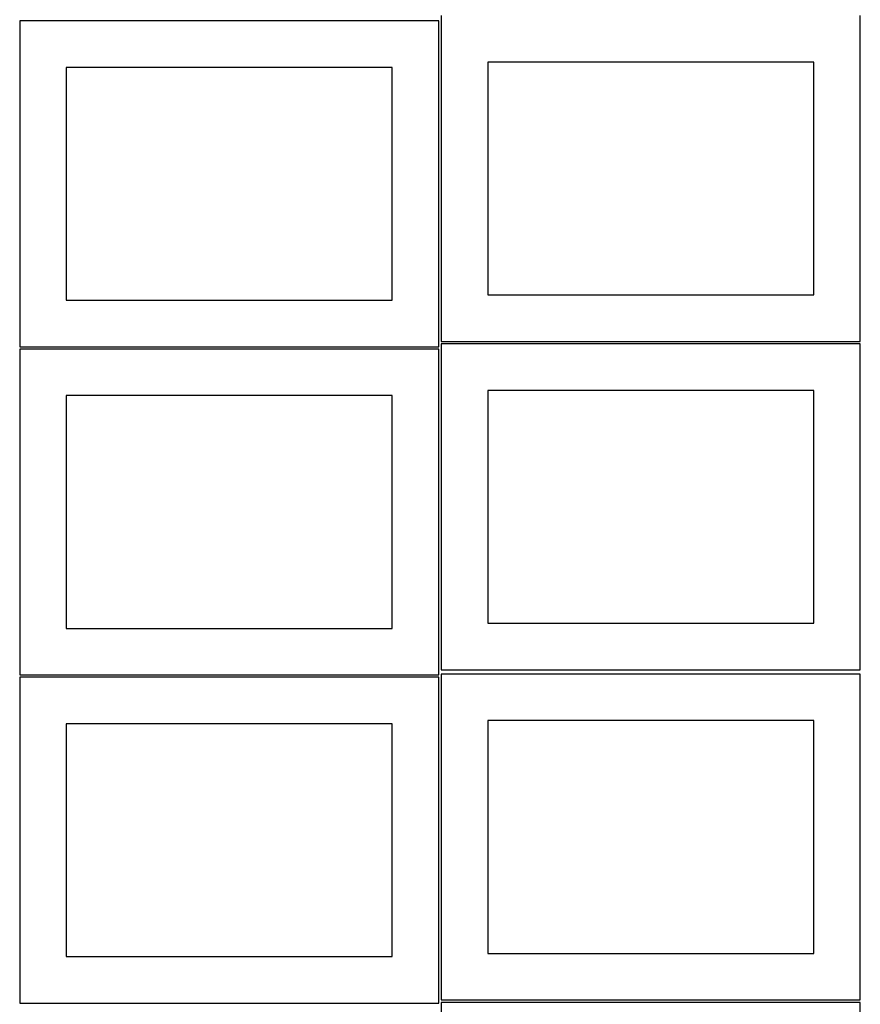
# Model space of a CAD drawing. Header units: millimetres. Extents: x 7 to 1243, y 7 to 2493.
# Tile 7 of 16: x 7 to 548, y 1275 to 1909. Entities that reach past the tile are written whole.
import ezdxf

# ---------------------------------------------------------------- set-up
doc = ezdxf.new("R2010")
doc.units = ezdxf.units.MM
doc.layers.add('CUT', color=7, linetype='CONTINUOUS', true_color=0x000000)

msp = doc.modelspace()

# ---------------------------------------------------------------- linework, layer by layer
at = {"layer": 'CUT'}
for p, q in [((278.0419, 1912.115387), (278.0419, 1702.115387)), ((548.0419, 1702.115387), (548.0419, 1912.115387)), ((276.520965, 1908.688751), (6.520965, 1908.688751)), ((6.520965, 1908.688751), (6.520965, 1698.688751)), ((276.520965, 1698.688751), (276.520965, 1908.688751)), ((246.520965, 1878.688751), (36.520965, 1878.688751)), ((36.520965, 1878.688751), (36.520965, 1728.688751)), ((246.520965, 1728.688751), (246.520965, 1878.688751)), ((518.0419, 1882.115387), (308.0419, 1882.115387)), ((308.0419, 1882.115387), (308.0419, 1732.115387)), ((518.0419, 1732.115387), (518.0419, 1882.115387)), ((36.520965, 1728.688751), (246.520965, 1728.688751)), ((308.0419, 1732.115387), (518.0419, 1732.115387)), ((278.0419, 1702.115387), (548.0419, 1702.115387)), ((276.518524, 1697.167755), (6.518524, 1697.167755)), ((6.518524, 1697.167755), (6.518524, 1487.167755)), ((6.520965, 1698.688751), (276.520965, 1698.688751)), ((276.518524, 1487.167755), (276.518524, 1697.167755)), ((548.038538, 1700.486488), (278.038538, 1700.486488)), ((278.038538, 1700.486488), (278.038538, 1490.486488)), ((548.038538, 1490.486488), (548.038538, 1700.486488)), ((518.038538, 1670.486488), (308.038538, 1670.486488)), ((308.038538, 1670.486488), (308.038538, 1520.486488)), ((518.038538, 1520.486488), (518.038538, 1670.486488)), ((246.518524, 1667.167755), (36.518524, 1667.167755)), ((36.518524, 1667.167755), (36.518524, 1517.167755)), ((246.518524, 1517.167755), (246.518524, 1667.167755)), ((36.518524, 1517.167755), (246.518524, 1517.167755)), ((308.038538, 1520.486488), (518.038538, 1520.486488)), ((6.518524, 1487.167755), (276.518524, 1487.167755)), ((276.520965, 1485.646759), (6.520965, 1485.646759)), ((6.520965, 1485.646759), (6.520965, 1275.646759)), ((276.520965, 1275.646759), (276.520965, 1485.646759)), ((278.038538, 1490.486488), (548.038538, 1490.486488)), ((548.0419, 1487.709991), (278.0419, 1487.709991)), ((278.0419, 1487.709991), (278.0419, 1277.709991)), ((548.0419, 1277.709991), (548.0419, 1487.709991)), ((246.520965, 1455.646759), (36.520965, 1455.646759)), ((36.520965, 1455.646759), (36.520965, 1305.646759)), ((246.520965, 1305.646759), (246.520965, 1455.646759)), ((518.0419, 1457.709991), (308.0419, 1457.709991)), ((308.0419, 1457.709991), (308.0419, 1307.709991)), ((518.0419, 1307.709991), (518.0419, 1457.709991)), ((308.0419, 1307.709991), (518.0419, 1307.709991)), ((36.520965, 1305.646759), (246.520965, 1305.646759)), ((6.520965, 1275.646759), (276.520965, 1275.646759)), ((278.0419, 1277.709991), (548.0419, 1277.709991)), ((548.0419, 1275.950226), (278.0419, 1275.950226)), ((278.0419, 1275.950226), (278.0419, 1065.950226)), ((548.0419, 1065.950226), (548.0419, 1275.950226))]:
    msp.add_line(p, q, dxfattribs=at)

doc.saveas('drawing.dxf')
